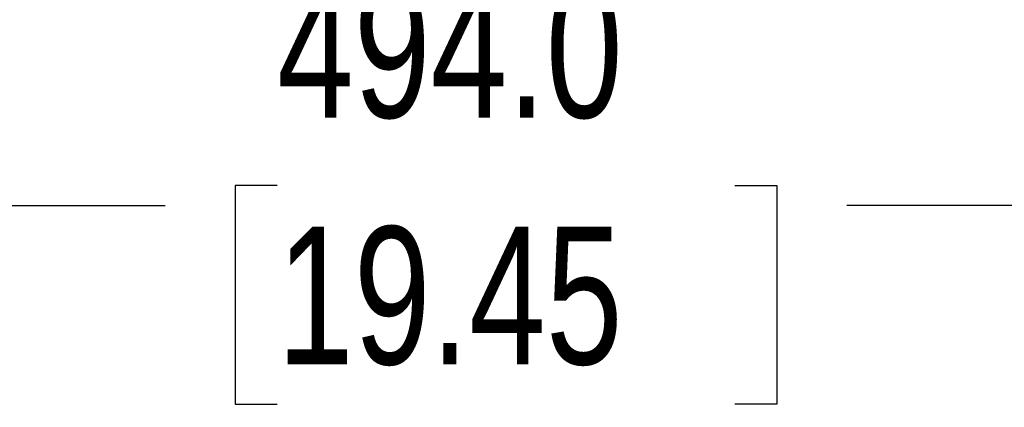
# Model space of a CAD drawing. Header units: millimetres. Extents: x 0 to 2235, y 0 to 1727.
# Tile 21 of 60: x 727 to 870, y 688 to 744. Entities that reach past the tile are written whole.
import ezdxf

# ---------------------------------------------------------------- set-up
doc = ezdxf.new("R2010")
doc.units = ezdxf.units.MM
doc.header["$LTSCALE"] = 2
doc.layers.add('DIMENSIONS', color=140, linetype='Continuous', lineweight=25)
doc.styles.add('SLDTEXTSTYLE0', font='TXT', dxfattribs={"width": 0.75})
doc.dimstyles.new('SLDDIMSTYLE0', dxfattribs={"dimtxt": 20, "dimasz": 20, "dimexe": 0, "dimexo": 0.0625, "dimgap": 5, "dimtad": 0, "dimtih": 1, "dimtoh": 1, "dimdec": 1, "dimlfac": 0.5, "dimrnd": 1e-09, "dimzin": 4, "dimdsep": 46, "dimtxsty": 'SLDTEXTSTYLE0', "dimsah": 1, "dimcen": 0.09, "dimadec": 0, "dimazin": 1, "dimtfac": 1, "dimtdec": 1, "dimtofl": 0, "dimtmove": 0, "dimatfit": 3, "dimfxl": 1, "dimfrac": 2, "dimtolj": 1, "dimtzin": 12, "dimarcsym": 0})

# ---------------------------------------------------------------- blocks, each defined once
blk = doc.blocks.new('_D')
at = {"layer": 'DIMENSIONS', "transparency": 16777216}
for p, q in [((304.05, 890.42), (304.05, 710.89)), ((1292.05, 888.67), (1292.05, 710.89)), ((764.8, 720.18), (758.7, 720.18)), ((758.7, 720.18), (758.7, 688.43)), ((831.3, 720.18), (837.39, 720.18)), ((837.39, 720.18), (837.39, 688.43)), ((304.05, 717.24), (748.55, 717.24)), ((1292.05, 717.24), (847.54, 717.24)), ((758.7, 688.43), (764.8, 688.43)), ((837.39, 688.43), (831.3, 688.43))]:
    blk.add_line(p, q, dxfattribs=at)
for points in [[(304.05, 717.24), (324.05, 714.16), (324.05, 720.31)], [(1292.05, 717.24), (1272.05, 720.31), (1272.05, 714.16)]]:
    blk.add_solid(points, dxfattribs=at)
at = {"layer": 'DIMENSIONS', "transparency": 16777216, "char_height": 20, "attachment_point": 1, "style": 'SLDTEXTSTYLE0'}
for s, insert in [('494.0', (764.8, 750.02)), ('19.45', (764.8, 714.21))]:
    blk.add_mtext(s, dxfattribs=dict(at, insert=insert))

msp = doc.modelspace()

# ---------------------------------------------------------------- dimensions: what is measured, and where the dimension line sits
at = {"layer": 'DIMENSIONS'}
dim = msp.add_linear_dim(base=(1292.05, 717.24), p1=(304.05, 892.96), p2=(1292.05, 891.21), dimstyle='SLDDIMSTYLE0', dxfattribs=at)
dim.commit()
dim.dimension.update_dxf_attribs({"geometry": '_D', "text_midpoint": (798.05, 717.24), "dimtype": 160})

doc.saveas('drawing.dxf')
